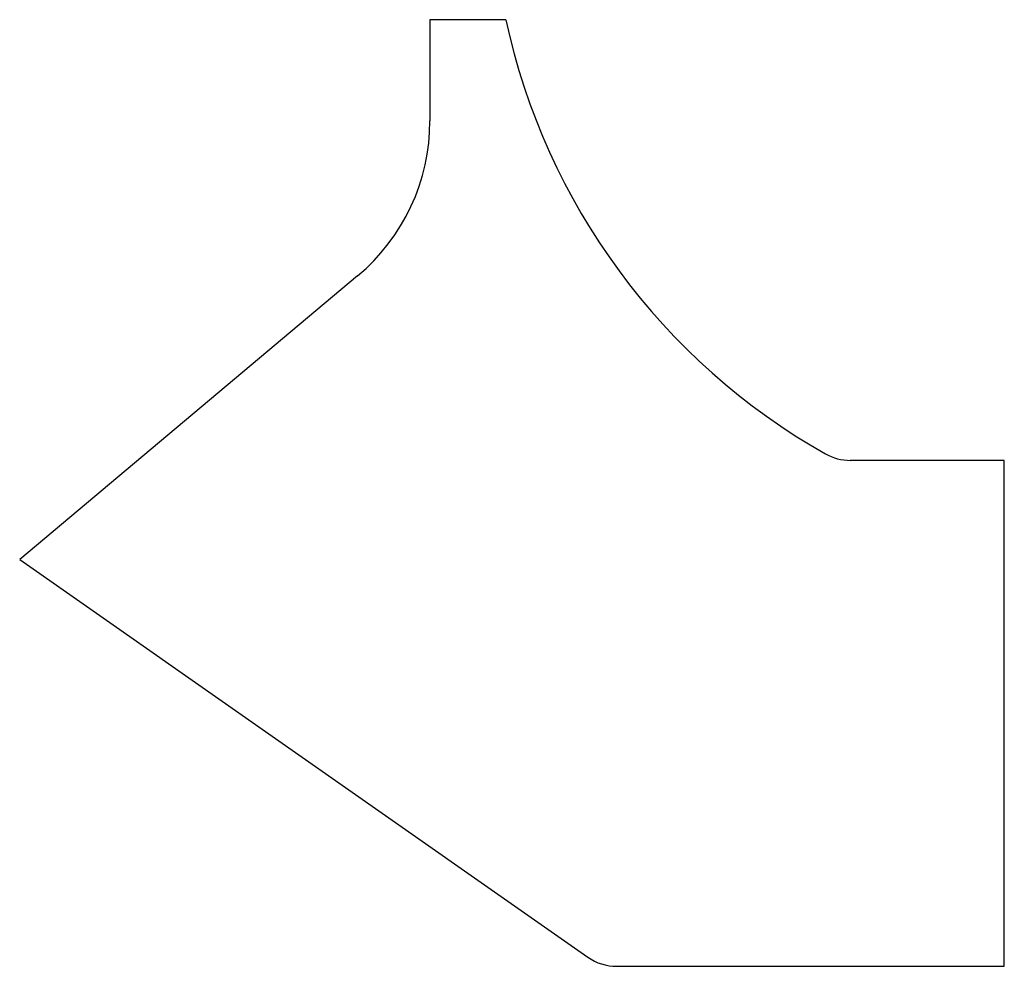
# Model space of a CAD drawing. Header units: millimetres. Extents: x 0 to 195, y 0 to 187.
import ezdxf

# ---------------------------------------------------------------- set-up
doc = ezdxf.new("R2010")
doc.units = ezdxf.units.MM
doc.linetypes.add('SLD-Sürekli', pattern=[0])

msp = doc.modelspace()

# ---------------------------------------------------------------- linework, layer by layer
at = {"color": 7, "linetype": 'SLD-Sürekli', "lineweight": 25}
for p, q in [((96.47, 187.49), (81.47, 187.49)), ((81.47, 187.49), (81.47, 167.49)), ((67.18, 136.85), (0.4, 80.81)), ((194.97, 100.4), (164.54, 100.4)), ((194.97, 0.4), (194.97, 100.4)), ((0.4, 80.81), (112.66, 2.21)), ((118.4, 0.4), (194.97, 0.4))]:
    msp.add_line(p, q, dxfattribs=at)
for centre, radius, start, end in [((223.55, 214.89), 130, 192.1658, 240.5455), ((41.47, 167.49), 40, 310, 0), ((164.54, 110.4), 10, 240.5455, 270), ((118.4, 10.4), 10, 235, 270)]:
    msp.add_arc(centre, radius, start, end, dxfattribs=at)

doc.saveas('drawing.dxf')
